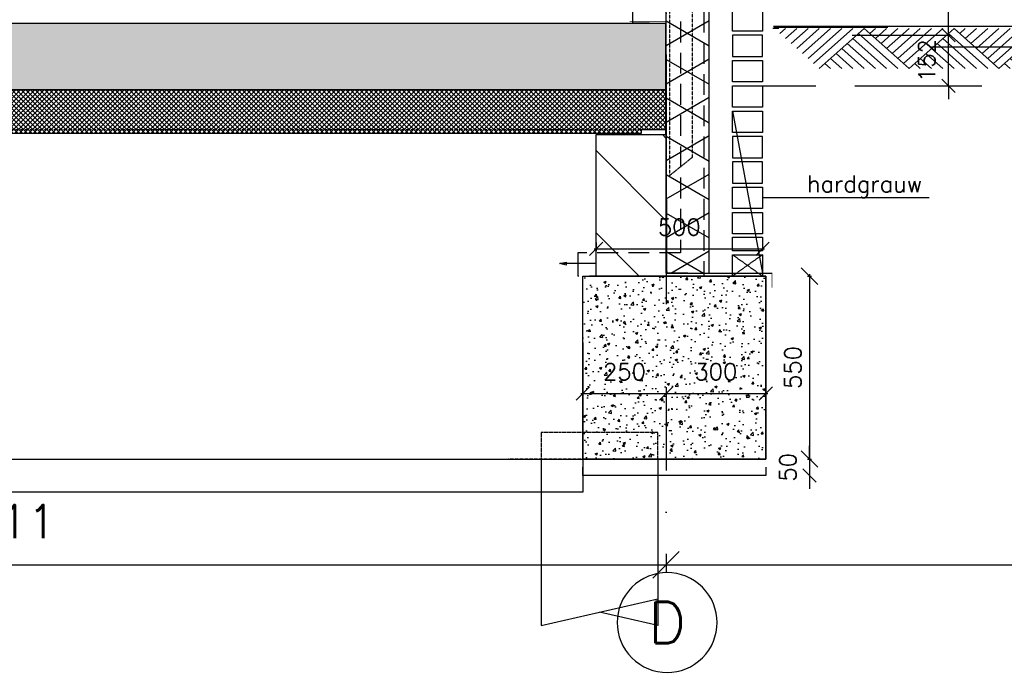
# Model space of a CAD drawing. Extents: x 0 to 297174, y -27731 to 163980.
# Tile 57 of 152: x 167243 to 170204, y 90440 to 92416. Entities that reach past the tile are written whole.
import ezdxf
from ezdxf.enums import TextEntityAlignment as Align

# ---------------------------------------------------------------- set-up
doc = ezdxf.new("R2010")
doc.units = 0
doc.header["$LTSCALE"] = 5
doc.header["$MEASUREMENT"] = 0
doc.header["$PDMODE"] = 3
doc.header["$PDSIZE"] = 0.1
for name, pattern in [('DASHDOT', [1, 0.5, -0.25, 0, -0.25]), ('DASHED', [0.75, 0.5, -0.25]), ('DD1', [2.66667, 1.66667, -0.5, 0, -0.5]), ('HIDDEN', [0.375, 0.25, -0.125]), ('HIDDEN2', [0.1875, 0.125, -0.0625])]:
    doc.linetypes.add(name, pattern=pattern)
doc.layers.get('0').update_dxf_attribs({"linetype": 'CONTINUOUS'})
doc.layers.get('DEFPOINTS').update_dxf_attribs({"linetype": 'CONTINUOUS'})
for name, color, linetype in [('A--A21--_F-23-', 9, 'CONTINUOUS'), ('A--A22--_F123-', 9, 'CONTINUOUS'), ('A--A23--_F--3-', 9, 'CONTINUOUS'), ('A--L$1-D1-ACEER', 1, 'CONTINUOUS'), ('A--L$7A3-_STRAMIEN', 3, 'CONTINUOUS'), ('A--L11D5_GRONDWERK', 5, 'CONTINUOUS'), ('A--L13DC4_VLOEREN', 4, 'HIDDEN'), ('A--L16--', 7, 'CONTINUOUS'), ('A--L16--_F123-', 7, 'CONTINUOUS'), ('A--L16D4_FUNDERING', 4, 'CONTINUOUS'), ('A--L17--_F123-', 7, 'CONTINUOUS'), ('A--L21--', 3, 'CONTINUOUS'), ('A--L21--_F--3-', 7, 'CONTINUOUS'), ('A--L21--_F-23-', 4, 'CONTINUOUS'), ('A--L21D4_BUITENWAND', 4, 'CONTINUOUS'), ('A--L21DC1_BUITENWAND', 1, 'HIDDEN'), ('A--L22--', 3, 'CONTINUOUS'), ('A--L22--_F--3-', 7, 'CONTINUOUS'), ('A--L23--', 7, 'CONTINUOUS'), ('A--L23--_F--3-', 7, 'CONTINUOUS'), ('A--L28DC1_KONSTRUKTIES', 1, 'HIDDEN2'), ('A--L31--', 2, 'CONTINUOUS'), ('A--L31D1_BUITENKOZIJN', 1, 'CONTINUOUS'), ('A--M$1A-_F123-', 1, 'CONTINUOUS'), ('A--M01A1_MAATVOERING', 1, 'CONTINUOUS'), ('A--M01B1_HOOGTE_MAATV', 1, 'CONTINUOUS'), ('A--M1$A-_F123-', 1, 'CONTINUOUS'), ('A--T$7A-_STRAMIEN', 2, 'CONTINUOUS'), ('A--T01A-25_TEKST', 2, 'CONTINUOUS'), ('A--T01B2_HOOGTE_MAATV', 2, 'CONTINUOUS'), ('A--T01B3_HOOGTE_MAATV', 3, 'CONTINUOUS'), ('sparing', 1, 'CONTINUOUS'), ('STRAMIEN', 8, 'DD1'), ('X--LR---_CP', 7, 'CONTINUOUS')]:
    doc.layers.add(name, color=color, linetype=linetype)
doc.styles.add('ALFA-0_25', font='ROMANS')
doc.styles.add('HIEMSTRA', font='romans.shx')
doc.styles.add('HOOGTEXT', font='ROMANS.shx', dxfattribs={"height": 2.5})
doc.dimstyles.new('ALFA-0_25', dxfattribs={"dimscale": 50, "dimtxt": 2.5, "dimasz": 2.5, "dimexe": 0.3, "dimexo": 0.3, "dimgap": 1.25, "dimtad": 1, "dimdec": 0, "dimzin": 0, "dimdsep": 46, "dimtxsty": 'ALFA-0_25', "dimblk1": 'OBLIQUE', "dimblk2": 'OBLIQUE', "dimsah": 1, "dimcen": 0.09, "dimdle": 0.3, "dimclrd": 1, "dimclre": 1, "dimclrt": 2, "dimadec": 0, "dimazin": 0, "dimtfac": 1, "dimtdec": 0, "dimtofl": 0, "dimtmove": 2, "dimatfit": 3, "dimldrblk": 'OBLIQUE', "dimfxl": 0, "dimtvp": 625, "dimtolj": 1, "dimtzin": 0, "dimarcsym": 0})
doc.dimstyles.get("Standard").update_dxf_attribs({"dimscale": 50, "dimtxt": 2.5, "dimasz": 2, "dimexe": 0.3, "dimexo": 0.3, "dimgap": 2, "dimtad": 1, "dimdec": 0, "dimzin": 0, "dimdsep": 46, "dimtxsty": 'HIEMSTRA', "dimblk1": 'OBLIQUE', "dimblk2": 'OBLIQUE', "dimsah": 1, "dimcen": 0.09, "dimdle": 0.3, "dimclrd": 1, "dimclre": 1, "dimclrt": 2, "dimadec": 0, "dimazin": 0, "dimtfac": 1, "dimtdec": 4, "dimtix": 1, "dimtmove": 2, "dimatfit": 3, "dimldrblk": 'OBLIQUE', "dimfxl": 0, "dimtvp": 625, "dimtolj": 1, "dimtzin": 0, "dimarcsym": 0})

# ---------------------------------------------------------------- blocks, each defined once
blk = doc.blocks.new('Q010075-')
at = {"layer": 'A--L17--_F123-', "color": 1, "linetype": 'DASHED'}
blk.add_lwpolyline([(-175, 0), (-175, 80), (175, 80), (175, 0)], dxfattribs=at)
at = {"layer": 'A--L17--_F123-', "color": 1, "linetype": 'Continuous'}
for points in [[(175, 0), (175, -500), (-175, -420)], [(-175, 0), (-175, -500), (0, -460)]]:
    blk.add_lwpolyline(points, dxfattribs=at)
at = {"layer": 'X--LR---_CP'}
for p in [(-175, 0), (-175, 0), (175, 0)]:
    blk.add_point(p, dxfattribs=at)
blk = doc.blocks.new('*U1711')
at = {"layer": 'A--L23--_F--3-', "color": 2, "linetype": 'Continuous'}
blk.add_lwpolyline([(0, 0), (0, -25), (-550, -25), (-550, 0)], dxfattribs=at)
blk = doc.blocks.new('*U1641')
at = {"layer": 'A--A22--_F123-', "linetype": 'Continuous'}
h = blk.add_hatch(dxfattribs=at)
h.set_pattern_fill('ALFALINE', color=256, scale=300, style=0)
h.set_pattern_definition([(45, (-169136.3, -92405.9), (-212.13203, 212.13203), [])])
h.paths.add_polyline_path([(0, 0), (-50, 0), (-50, 871.9), (0, 871.9), (50, 871.9), (50, 0)])
at = {"layer": 'A--L22--_F--3-', "color": 4, "linetype": 'Continuous'}
for points in [[(0, 0), (-50, 0), (-50, 871.9), (0, 871.9)], [(0, 0), (50, 0), (50, 871.9), (0, 871.9)]]:
    blk.add_lwpolyline(points, dxfattribs=at)
blk = doc.blocks.new('_OBLIQUE')
at = {"color": 0, "linetype": 'ByBlock'}
blk.add_line((-0.5, -0.5), (0.5, 0.5), dxfattribs=at)
blk = doc.blocks.new('*D368')
at = {"layer": 'A--M$1A-_F123-', "color": 1, "lineweight": -2, "ltscale": 10}
blk.add_line((168930.1, 91293.2), (169192.5, 91293.2), dxfattribs=at)
at = {"layer": 'DEFPOINTS', "color": 0, "ltscale": 10}
for p in [(168936.1, 91293.2), (169186.5, 91293.2), (169186.5, 91293.2)]:
    blk.add_point(p, dxfattribs=at)
at = {"layer": 'A--M$1A-_F123-', "color": 1, "lineweight": -2, "ltscale": 10, "xscale": 40, "yscale": 40, "zscale": 40, "rotation": 180}
blk.add_blockref('_OBLIQUE', (168936.1, 91293.2), dxfattribs=at)
at = {"layer": 'A--M$1A-_F123-', "color": 1, "lineweight": -2, "ltscale": 10, "xscale": 40, "yscale": 40, "zscale": 40}
blk.add_blockref('_OBLIQUE', (169186.5, 91293.2), dxfattribs=at)
at = {"layer": 'A--M$1A-_F123-', "color": 2, "ltscale": 10, "insert": (169061.3, 91358.2), "char_height": 50, "attachment_point": 5, "style": 'HIEMSTRA'}
blk.add_mtext('\\A1;250', dxfattribs=at)
blk = doc.blocks.new('*D369')
at = {"layer": 'A--M$1A-_F123-', "color": 1, "lineweight": -2, "ltscale": 10}
for p, q in [((169186.5, 91311.8), (169186.5, 91287.2)), ((169486.3, 91311.8), (169486.3, 91287.2)), ((169180.5, 91293.2), (169492.3, 91293.2))]:
    blk.add_line(p, q, dxfattribs=at)
at = {"layer": 'DEFPOINTS', "color": 0, "ltscale": 10}
for p in [(169186.5, 91317.8), (169486.3, 91317.8), (169486.3, 91293.2)]:
    blk.add_point(p, dxfattribs=at)
at = {"layer": 'A--M$1A-_F123-', "color": 1, "lineweight": -2, "ltscale": 10, "xscale": 40, "yscale": 40, "zscale": 40, "rotation": 180}
blk.add_blockref('_OBLIQUE', (169186.5, 91293.2), dxfattribs=at)
at = {"layer": 'A--M$1A-_F123-', "color": 1, "lineweight": -2, "ltscale": 10, "xscale": 40, "yscale": 40, "zscale": 40}
blk.add_blockref('_OBLIQUE', (169486.3, 91293.2), dxfattribs=at)
at = {"layer": 'A--M$1A-_F123-', "color": 2, "ltscale": 10, "insert": (169336.4, 91358.2), "char_height": 50, "attachment_point": 5, "style": 'HIEMSTRA'}
blk.add_mtext('\\A1;300', dxfattribs=at)
blk = doc.blocks.new('*D364')
at = {"layer": 'A--M$1A-_F123-', "color": 1, "lineweight": -2, "ltscale": 10}
for p, q in [((169617.9, 91095.9), (169617.9, 91135.9)), ((169617.9, 91095.9), (169617.9, 91045.9)), ((169617.9, 91045.9), (169617.9, 91005.9))]:
    blk.add_line(p, q, dxfattribs=at)
at = {"layer": 'DEFPOINTS', "color": 0, "ltscale": 10}
for p in [(169617.9, 91095.9), (169617.9, 91045.9), (169617.9, 91045.9)]:
    blk.add_point(p, dxfattribs=at)
at = {"layer": 'A--M$1A-_F123-', "color": 1, "lineweight": -2, "ltscale": 10, "xscale": 40, "yscale": 40, "zscale": 40}
for p, rotation in [((169617.9, 91095.9), 270), ((169617.9, 91045.9), 90)]:
    blk.add_blockref('_OBLIQUE', p, dxfattribs=dict(at, rotation=rotation))
at = {"layer": 'A--M$1A-_F123-', "color": 2, "ltscale": 10, "insert": (169552.9, 91070.9), "char_height": 50, "attachment_point": 5, "rotation": 90, "style": 'HIEMSTRA'}
blk.add_mtext('\\A1;50', dxfattribs=at)
blk = doc.blocks.new('*D464')
at = {"layer": 'A--M$1A-_F123-', "color": 1, "lineweight": -2}
blk.add_line((169174.3, 90777.7), (173130.3, 90777.7), dxfattribs=at)
at = {"layer": 'DEFPOINTS', "color": 0}
for p in [(169186.3, 90777.7), (173118.3, 90777.7), (173118.3, 90777.7)]:
    blk.add_point(p, dxfattribs=at)
at = {"layer": 'A--M$1A-_F123-', "color": 1, "lineweight": -2, "xscale": 80, "yscale": 80, "zscale": 80, "rotation": 180}
blk.add_blockref('_OBLIQUE', (169186.3, 90777.7), dxfattribs=at)
at = {"layer": 'A--M$1A-_F123-', "color": 1, "lineweight": -2, "xscale": 80, "yscale": 80, "zscale": 80}
blk.add_blockref('_OBLIQUE', (173118.3, 90777.7), dxfattribs=at)
at = {"layer": 'A--M$1A-_F123-', "color": 3, "insert": (171152.3, 90907.7), "char_height": 100, "attachment_point": 5, "style": 'HIEMSTRA'}
blk.add_mtext('\\A1;3932', dxfattribs=at)
blk = doc.blocks.new('*D540')
at = {"layer": 'A--M$1A-_F123-', "color": 1, "lineweight": -2, "ltscale": 10}
for p, q in [((169753.6, 93131.1), (170041.5, 93131.1)), ((170035.5, 92363.8), (170035.5, 93137.1)), ((169788.3, 92369.8), (170041.5, 92369.8))]:
    blk.add_line(p, q, dxfattribs=at)
at = {"layer": 'DEFPOINTS', "color": 0, "ltscale": 10}
for p in [(169747.6, 93131.1), (170035.5, 93131.1), (169782.3, 92369.8)]:
    blk.add_point(p, dxfattribs=at)
at = {"layer": 'A--M$1A-_F123-', "color": 1, "lineweight": -2, "ltscale": 10, "xscale": 40, "yscale": 40, "zscale": 40}
for p, rotation in [((170035.5, 93131.1), 90), ((170035.5, 92369.8), 270)]:
    blk.add_blockref('_OBLIQUE', p, dxfattribs=dict(at, rotation=rotation))
at = {"layer": 'A--M$1A-_F123-', "color": 2, "ltscale": 10, "insert": (169962.2, 92750.4), "char_height": 50, "attachment_point": 5, "rotation": 90, "style": 'HIEMSTRA'}
blk.add_mtext('\\A1;10 lgn = 761.3', dxfattribs=at)
blk = doc.blocks.new('*D543')
at = {"layer": 'A--M$1A-_F123-', "color": 1, "lineweight": -2, "ltscale": 10}
for p, q in [((170035.5, 92369.8), (170035.5, 92409.8)), ((169745.8, 92369.8), (170041.5, 92369.8)), ((170035.5, 92217.5), (170035.5, 92369.8)), ((169753.6, 92217.5), (170041.5, 92217.5)), ((170035.5, 92217.5), (170035.5, 92177.5))]:
    blk.add_line(p, q, dxfattribs=at)
at = {"layer": 'DEFPOINTS', "color": 0, "ltscale": 10}
for p in [(169739.8, 92369.8), (170035.5, 92369.8), (169747.6, 92217.5)]:
    blk.add_point(p, dxfattribs=at)
at = {"layer": 'A--M$1A-_F123-', "color": 1, "lineweight": -2, "ltscale": 10, "xscale": 40, "yscale": 40, "zscale": 40}
for p, rotation in [((170035.5, 92369.8), 270), ((170035.5, 92217.5), 90)]:
    blk.add_blockref('_OBLIQUE', p, dxfattribs=dict(at, rotation=rotation))
at = {"layer": 'A--M$1A-_F123-', "color": 2, "ltscale": 10, "insert": (169970.5, 92293.6), "char_height": 50, "attachment_point": 5, "rotation": 90, "style": 'HIEMSTRA'}
blk.add_mtext('\\A1;152', dxfattribs=at)
blk = doc.blocks.new('*U1615')
at = {"layer": 'A--A21--_F-23-', "linetype": 'Continuous'}
h = blk.add_hatch(dxfattribs=at)
h.set_pattern_fill('ALFAISO', color=256, scale=100, angle=90, style=0)
h.set_pattern_definition([(150, (50, -3e-15), (-50, -86.6025), []), (210, (50, -3e-15), (50, -86.6025), [])])
h.paths.add_polyline_path([(0, 0), (-65, 0), (-65, 1486.9), (0, 1486.9), (65, 1486.9), (65, 0)])
at = {"layer": 'A--L21--_F--3-', "color": 3, "linetype": 'Continuous'}
for points in [[(0, 0), (-65, 0), (-65, 1486.9), (0, 1486.9)], [(0, 0), (65, 0), (65, 1486.9), (0, 1486.9)]]:
    blk.add_lwpolyline(points, dxfattribs=at)
blk = doc.blocks.new('Q010064-')
at = {"layer": 'A--L16--_F123-', "color": 1, "linetype": 'Continuous'}
for points in [[(37.5, -37.5), (75, 0)], [(75, -75), (150, 0)], [(112.5, -112.5), (225, 0)], [(150, -150), (300, 0)], [(187.5, -187.5), (375, 0)], [(225, -225), (450, 0)], [(262.5, -262.5), (525, 0)], [(300, -300), (600, 0)], [(900, -300), (600, 0)], [(825, -300), (562.5, -37.5)], [(675, -300), (487.5, -112.5)], [(750, -300), (525, -75)], [(525, -300), (412.5, -187.5)], [(600, -300), (450, -150)], [(375, -300), (337.5, -262.5)], [(450, -300), (375, -225)]]:
    blk.add_lwpolyline(points, dxfattribs=at)
at = {"layer": 'X--LR---_CP'}
blk.add_point((600, 0), dxfattribs=at)
blk.add_point((600, 0), dxfattribs=at)
blk = doc.blocks.new('HOOGTEP')
at = {"layer": 'A--M01A1_MAATVOERING'}
for p, q in [((0, 0), (0.624, 2.33)), ((0.624, 2.33), (8.794, 2.33)), ((-2.415, 0.647), (0, 0))]:
    blk.add_line(p, q, dxfattribs=at)
at = {"layer": 'A--M01B1_HOOGTE_MAATV'}
blk.add_line((-1.379, 0), (0.911, 0), dxfattribs=at)
at = {"layer": 'A--T01B2_HOOGTE_MAATV', "style": 'HOOGTEXT', "flags": 4}
blk.add_attdef('TEKST', (1.84, -0.671), '', height=1.5, dxfattribs=at)
at = {"layer": 'A--T01B3_HOOGTE_MAATV', "style": 'HOOGTEXT', "flags": 4}
blk.add_attdef('HOOGTE', (1.673, 3.819), '', height=1.75, dxfattribs=at)
blk = doc.blocks.new('*D683')
at = {"layer": 'A--M$1A-_F123-', "color": 1, "lineweight": -2, "ltscale": 10}
for p, q in [((168970.1, 91728), (169482.3, 91728)), ((168976.1, 91746.6), (168976.1, 91722)), ((169476.3, 91746.6), (169476.3, 91722))]:
    blk.add_line(p, q, dxfattribs=at)
at = {"layer": 'DEFPOINTS', "color": 0, "ltscale": 10}
for p in [(168976.1, 91752.6), (169476.3, 91752.6), (169476.3, 91728)]:
    blk.add_point(p, dxfattribs=at)
at = {"layer": 'A--M$1A-_F123-', "color": 1, "lineweight": -2, "ltscale": 10, "xscale": 40, "yscale": 40, "zscale": 40, "rotation": 180}
blk.add_blockref('_OBLIQUE', (168976.1, 91728), dxfattribs=at)
at = {"layer": 'A--M$1A-_F123-', "color": 1, "lineweight": -2, "ltscale": 10, "xscale": 40, "yscale": 40, "zscale": 40}
blk.add_blockref('_OBLIQUE', (169476.3, 91728), dxfattribs=at)
at = {"layer": 'A--M$1A-_F123-', "color": 2, "ltscale": 10, "insert": (169226.2, 91793), "char_height": 50, "attachment_point": 5, "style": 'HIEMSTRA'}
blk.add_mtext('\\A1;500', dxfattribs=at)
blk = doc.blocks.new('*D1086')
at = {"layer": 'A--M$1A-_F123-', "color": 1, "lineweight": -2, "ltscale": 10}
blk.add_line((165163.3, 90777.7), (169198.3, 90777.7), dxfattribs=at)
at = {"layer": 'DEFPOINTS', "color": 0, "ltscale": 10}
for p in [(165175.3, 90777.7), (169186.3, 90777.7), (169186.3, 90777.7)]:
    blk.add_point(p, dxfattribs=at)
at = {"layer": 'A--M$1A-_F123-', "color": 1, "lineweight": -2, "ltscale": 10, "xscale": 80, "yscale": 80, "zscale": 80, "rotation": 180}
blk.add_blockref('_OBLIQUE', (165175.3, 90777.7), dxfattribs=at)
at = {"layer": 'A--M$1A-_F123-', "color": 1, "lineweight": -2, "ltscale": 10, "xscale": 80, "yscale": 80, "zscale": 80}
blk.add_blockref('_OBLIQUE', (169186.3, 90777.7), dxfattribs=at)
at = {"layer": 'A--M$1A-_F123-', "color": 3, "ltscale": 10, "insert": (167180.8, 90907.7), "char_height": 100, "attachment_point": 5, "style": 'HIEMSTRA'}
blk.add_mtext('\\A1;4011', dxfattribs=at)
blk = doc.blocks.new('*D1091')
at = {"layer": 'A--M1$A-_F123-', "color": 1, "lineweight": -2, "ltscale": 10}
for p, q in [((169611.7, 91645.9), (169623.9, 91645.9)), ((169617.9, 91651.9), (169617.9, 91089.9)), ((169611.7, 91095.9), (169623.9, 91095.9))]:
    blk.add_line(p, q, dxfattribs=at)
at = {"layer": 'DEFPOINTS', "color": 0, "ltscale": 10}
for p in [(169605.7, 91645.9), (169605.7, 91095.9), (169617.9, 91095.9)]:
    blk.add_point(p, dxfattribs=at)
at = {"layer": 'A--M1$A-_F123-', "color": 1, "lineweight": -2, "ltscale": 10, "xscale": 50, "yscale": 50, "zscale": 50}
for p, rotation in [((169617.9, 91645.9), 90), ((169617.9, 91095.9), 270)]:
    blk.add_blockref('_OBLIQUE', p, dxfattribs=dict(at, rotation=rotation))
at = {"layer": 'A--M1$A-_F123-', "color": 2, "ltscale": 10, "insert": (169567.9, 91370.9), "char_height": 50, "attachment_point": 5, "rotation": 90, "style": 'ALFA-0_25'}
blk.add_mtext('\\A1;550', dxfattribs=at)

msp = doc.modelspace()

# ---------------------------------------------------------------- hatches: boundary and pattern name
at = {"layer": 'A--A23--_F--3-'}
h = msp.add_hatch(dxfattribs=at)
h.set_pattern_fill('ALFABET', color=256, scale=40, angle=1, style=0, pattern_type=2)
h.set_pattern_definition([(46, (0, 0), (-172.64155, 166.718), []), (51, (0, 0), (287.29845, -20.08986), [30, -330]), (356, (0, 0), (-60.7431, 299.8624), [24, -264]), (101.4514, (23.94, -1.67), (226.55556, 279.77237), [25.49608, -280.45684]), (47.1842, (-1.4, 80), (427.9869, -58.74715), [45, -495]), (97.6356, (34.27, 75.1), (367.0079, 396.11265), [38.2441, -420.6852]), (352.1842, (-1.4, 80), (367.0076, 396.1129), [36, -396]), (22, (38.95, 60.7), (241.53712, -156.85604), [30, -330]), (327, (38.95, 60.7), (92.24906, 291.7144), [24, -264]), (72.4514, (59.07, 47.62), (333.7863, 134.8581), [25.49608, -280.45684]), (38.5, (0, 0), (2.53928, 133.22215), [0, -260.8, 0, -268, 0, -265]), (8.5, (0, 0), (102.45841, 159.57714), [0, -152.8, 0, -254.8, 0, -101]), (328.5, (-89.19, -1.56), (213.65391, -5.29398), [0, -100, 0, -312, 0, -414]), (318.5, (-129.18, -2.25), (232.54011, 44.1071), [0, -130, 0, -207.2, 0, -294]), (318.5, (-129.18, -2.25), (232.54011, 44.1071), [0, -130, 0, -207.2, 0, -294])])
edge = h.paths.add_edge_path()
edge.add_line((163739.3, 92205.9), (152739.3, 92205.9))
edge.add_line((152739.3, 92205.9), (152739.3, 92405.9))
edge.add_line((152739.3, 92405.9), (169186.1, 92405.9))
edge.add_line((169186.1, 92405.9), (169186.1, 92205.9))
edge.add_line((169186.1, 92205.9), (163914.4, 92205.9))
h = msp.add_hatch(dxfattribs=at)
h.set_pattern_fill('ALFAKRS', color=256, scale=10, style=0, pattern_type=2)
h.set_pattern_definition([(45, (91048.669, 0), (-7.0710678, 7.0710678), []), (135, (91048.669, 0), (-7.0710678, -7.0710678), [])])
h.paths.add_polyline_path([(169111.1, 92073.9), (163914.4, 92073.9), (163914.4, 92205.9), (169186.1, 92205.9), (169186.1, 92085.9), (169111.1, 92085.9)])
h = msp.add_hatch(dxfattribs=at)
h.set_pattern_fill('AR-CONC', color=256, scale=10, style=0)
h.set_pattern_definition([(50, (1759.726, 3791.46), (71.726018, -6.275213), [7.5, -82.5]), (355, (1759.726, 3791.46), (-13.875133, 75.219213), [6, -66]), (100.4514, (1765.7, 3790.94), (57.850938, 68.943954), [6.37402, -70.11421]), (46.1842, (1759.73, 3811.46), (106.724105, -16.5519), [11.25, -123.75]), (96.6356, (1768.62, 3810.08), (93.46627, 97.411787), [9.56103, -105.1713]), (351.1842, (1759.73, 3811.46), (93.466195, 97.41186), [9, -99]), (21, (1769.726, 3806.46), (59.690705, -40.261889), [7.5, -82.5]), (326, (1769.726, 3806.46), (24.331533, 72.515005), [6, -66]), (71.4514, (1774.7, 3803.104), (84.022263, 32.25305), [6.37402, -70.11421]), (37.5, (1759.726, 3791.46), (1.2159855, 33.2893854), [0, -65.2, 0, -67, 0, -66.25]), (7.5, (1759.726, 3791.46), (26.306954, 39.441171), [0, -38.2, 0, -63.7, 0, -25.25]), (327.5, (1737.426, 3791.46), (53.3822436, -2.255487), [0, -25, 0, -78, 0, -103.5]), (317.5, (1727.426, 3791.46), (58.318617, 10.010498), [0, -32.5, 0, -51.8, 0, -73.5])])
h.paths.add_polyline_path([(169486.1, 91095.9), (168936.1, 91095.9), (168936.1, 91645.9), (169486.1, 91645.9)])
at = {"layer": 'sparing', "linetype": 'Continuous'}
h = msp.add_hatch(dxfattribs=at)
h.set_pattern_fill('ALFALINE', color=256, scale=175, style=0)
h.set_pattern_definition([(135, (159910.06, 82527.36), (123.7437, 123.7437), [])])
h.paths.add_polyline_path([(169186.2, 92070.9), (169186.1, 92405.9), (169186.3, 91645.9), (168976.1, 91645.9), (168976.1, 92070.9)])

# ---------------------------------------------------------------- linework, layer by layer
at = {"layer": 'A--L$1-D1-ACEER'}
msp.add_line((168975.6, 91683.1), (168868.4, 91683.1), dxfattribs=at)
msp.add_lwpolyline([(168886.1, 91678.1), (168866.1, 91683.1), (168866.1, 91683.1), (168886.1, 91688.1)], close=True, dxfattribs=at)
at = {"layer": 'A--L$7A3-_STRAMIEN', "linetype": 'Continuous', "extrusion": (0, 0, -1)}
msp.add_ellipse((169189.7, 90604.3), major_axis=(-106.1, 106.1), ratio=1, dxfattribs=at)
at = {"layer": 'A--L11D5_GRONDWERK'}
for p, q in [((169525.3, 92389.9), (169507.5, 92389.9)), ((170527.8, 92395.9), (169510, 92395.9)), ((169853.6, 92392.9), (169510.6, 92392.9))]:
    msp.add_line(p, q, dxfattribs=at)
at = {"layer": 'A--L13DC4_VLOEREN'}
msp.add_line((169189.8, 91655), (169504.8, 91655), dxfattribs=at)
at = {"layer": 'A--L13DC4_VLOEREN', "const_width": 2}
msp.add_lwpolyline([(169076.7, 92411.1), (169186.3, 92411.1), (169189.8, 91655), (169504.8, 91655), (169504.8, 91633.1), (169504.8, 91611.2)], dxfattribs=at)
at = {"layer": 'A--L16D4_FUNDERING'}
for points in [[(169186.2, 92070.9), (169186.1, 92405.9), (169186.3, 91645.9), (168976.1, 91645.9), (168976.1, 92070.9), (169186.2, 92070.9)], [(169486.1, 91095.9), (168936.1, 91095.9), (168936.1, 91645.9), (169486.1, 91645.9)]]:
    msp.add_lwpolyline(points, close=True, dxfattribs=at)
for points in [[(169486.3, 91095.9), (169486.3, 91645.9), (169186.3, 91645.9)], [(168936.3, 91445.9), (168936.3, 91095.9), (169486.3, 91095.9)]]:
    msp.add_lwpolyline(points, dxfattribs=at)
at = {"layer": 'A--L21--_F-23-', "linetype": 'Continuous'}
msp.add_lwpolyline([(163739.3, 92205.9), (152739.3, 92205.9), (152739.3, 92405.9), (169186.1, 92405.9), (169186.1, 92205.9), (163914.4, 92205.9)], dxfattribs=at)
at = {"layer": 'A--L21D4_BUITENWAND'}
for points in [[(169386.3, 92445.9), (169476.3, 92445.9), (169476.3, 92381.8), (169386.3, 92381.8)], [(169386.3, 92305.6), (169476.3, 92305.6), (169476.3, 92369.8), (169386.3, 92369.8)], [(169386.3, 92293.6), (169476.3, 92293.6), (169476.3, 92229.5), (169386.3, 92229.5)]]:
    msp.add_lwpolyline(points, close=True, dxfattribs=at)
at = {"layer": 'A--L21D4_BUITENWAND', "color": 1}
for points in [[(169386.3, 92217.5), (169476.3, 92217.5), (169476.3, 92153.4), (169386.3, 92153.4)], [(169386.3, 92141.4), (169476.3, 92141.4), (169476.3, 92077.2), (169386.3, 92077.2)], [(169386.3, 92001.1), (169476.3, 92001.1), (169476.3, 92065.2), (169386.3, 92065.2)], [(169386.3, 91925), (169476.3, 91925), (169476.3, 91989.1), (169386.3, 91989.1)], [(169386.3, 91913), (169476.3, 91913), (169476.3, 91848.9), (169386.3, 91848.9)], [(169386.3, 91836.9), (169476.3, 91836.9), (169476.3, 91772.7), (169386.3, 91772.7)], [(169386.3, 91762.7), (169476.3, 91762.7), (169476.3, 91722), (169386.3, 91722)], [(169386.3, 91710), (169476.3, 91710), (169476.3, 91645.9), (169386.3, 91645.9)]]:
    msp.add_lwpolyline(points, close=True, dxfattribs=at)
at = {"layer": 'A--L21DC1_BUITENWAND', "ltscale": 50}
for p, q in [((169229.6, 92598.2), (169229.6, 91715.9)), ((169299.6, 92534), (169299.6, 91645.9)), ((169229.6, 91715.9), (168920.9, 91715.9)), ((169299.6, 91645.9), (168920.9, 91645.9))]:
    msp.add_line(p, q, dxfattribs=at)
at = {"layer": 'A--L21DC1_BUITENWAND'}
for p, q in [((168920.9, 91715.9), (168920.9, 91645.9)), ((169386.3, 91710), (169476.3, 91645.9)), ((169476.3, 91710), (169386.3, 91645.9))]:
    msp.add_line(p, q, dxfattribs=at)
at = {"layer": 'A--L23--'}
msp.add_lwpolyline([(169111.1, 92073.9), (163914.4, 92073.9), (163914.4, 92205.9), (169186.1, 92205.9), (169186.1, 92085.9), (169111.1, 92085.9), (169111.1, 92073.9)], close=True, dxfattribs=at)
at = {"layer": 'A--L28DC1_KONSTRUKTIES'}
for p, q in [((169111.1, 92085.9), (163912.4, 92085.9)), ((168936.3, 91095.9), (168711.3, 91095.9))]:
    msp.add_line(p, q, dxfattribs=at)
msp.add_lwpolyline([(169196.4, 99985.9), (169196.3, 91947.5), (169266.3, 92003.6), (169266.3, 93141.2), (169356.3, 93141.3), (169356.3, 93125.4), (169266.3, 93125.4)], dxfattribs=at)
at = {"layer": 'A--L31--'}
msp.add_lwpolyline([(152814.3, 91095.9), (168936.3, 91095.9), (168936.3, 90995.9), (152814.3, 90995.9)], close=True, dxfattribs=at)
at = {"layer": 'A--L31D1_BUITENKOZIJN'}
msp.add_line((169386.3, 92141.4), (169476.3, 91655), dxfattribs=at)
at = {"layer": 'A--T01A-25_TEKST'}
msp.add_line((169977.2, 91880.9), (169476.3, 91880.9), dxfattribs=at)
at = {"layer": 'STRAMIEN', "linetype": 'DASHDOT', "ltscale": 100}
for p, q in [((169186.3, 110315), (169186.3, 90754.3)), ((169386.3, 92217.5), (171297.1, 92217.5))]:
    msp.add_line(p, q, dxfattribs=at)

# ---------------------------------------------------------------- block references
ref = msp.add_blockref('HOOGTEP', (170424.3, 92217.5), dxfattribs=dict(xscale=-50, yscale=50, zscale=50, rotation=5.195843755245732e-12))
ref.add_attrib('TEKST', 'b.k. hardgrauw metselwerk', (170332.4, 92184), dxfattribs={"layer": 'A--T01B2_HOOGTE_MAATV', "height": 75, "style": 'HOOGTEXT', "flags": 4})
ref.add_attrib('HOOGTE', '228,4 -P', (170340.7, 92408.5), dxfattribs={"layer": 'A--T01B3_HOOGTE_MAATV', "height": 87.5, "style": 'HOOGTEXT', "flags": 4})
at = {"layer": 'A--L16--', "xscale": 0.4504033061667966, "yscale": 0.4}
for p in [(169511.9, 92389.9), (169782.1, 92389.9), (170052.4, 92389.9)]:
    msp.add_blockref('Q010064-', p, dxfattribs=at)
at = {"layer": 'A--L21--', "linetype": 'Continuous'}
msp.add_blockref('*U1615', (169251.5, 91655), dxfattribs=at)
at = {"layer": 'A--L22--'}
msp.add_blockref('*U1641', (169136.3, 92405.9), dxfattribs=at)
at = {"layer": 'A--L23--'}
msp.add_blockref('*U1711', (169486.3, 91070.9), dxfattribs=at)
at = {"layer": 'A--L28DC1_KONSTRUKTIES', "xscale": -1}
msp.add_blockref('Q010075-', (168986.3, 91095.9), dxfattribs=at)

# ---------------------------------------------------------------- texts
at = {"layer": 'A--T$7A-_STRAMIEN', "style": 'ALFA-0_25'}
msp.add_text('D', height=125, dxfattribs=at).set_placement((169189.7, 90604.3), align=Align.MIDDLE_CENTER)
at = {"layer": 'A--T01A-25_TEKST', "style": 'HIEMSTRA'}
msp.add_text('hardgrauw ', height=50, dxfattribs=at).set_placement((169610.2, 91897.8))

# ---------------------------------------------------------------- dimensions: what is measured, and where the dimension line sits
at = {"layer": 'A--M$1A-_F123-'}
dim = msp.add_linear_dim(base=(170035.5, 93131.1), p1=(169782.3, 92369.8), p2=(169747.6, 93131.1), angle=90, text='10 lgn = 761.3', dimstyle='Standard', override={"dimscale": 20}, dxfattribs=at)
dim.commit()
dim.dimension.update_dxf_attribs({"geometry": '*D540', "text_midpoint": (169962.2, 92750.4)})
for base, p1, p2, angle, picture, middle in [((170035.5, 92369.8), (169747.6, 92217.5), (169739.8, 92369.8), 90, '*D543', (169970.5, 92293.6)), ((169617.9, 91045.9), (169617.9, 91095.9), (169617.9, 91045.9), 270, '*D364', (169552.9, 91070.9))]:
    dim = msp.add_linear_dim(base=base, p1=p1, p2=p2, angle=angle, dimstyle='Standard', override={"dimscale": 20}, dxfattribs=at)
    dim.commit()
    dim.dimension.update_dxf_attribs({"geometry": picture, "text_midpoint": middle})
for base, p1, p2, override, picture, middle in [((169476.3, 91728), (168976.1, 91752.6), (169476.3, 91752.6), {"dimscale": 20}, '*D683', (169226.2, 91793)), ((169186.5, 91293.2), (168936.1, 91293.2), (169186.5, 91293.2), {"dimscale": 20}, '*D368', (169061.3, 91358.2)), ((169486.3, 91293.2), (169186.5, 91317.8), (169486.3, 91317.8), {"dimscale": 20}, '*D369', (169336.4, 91358.2)), ((169186.3, 90777.7), (165175.3, 90777.7), (169186.3, 90777.7), {"dimscale": 40, "dimclrt": 3}, '*D1086', (167180.8, 90907.7)), ((173118.3, 90777.7), (169186.3, 90777.7), (173118.3, 90777.7), {"dimscale": 40, "dimclrt": 3}, '*D464', (171152.3, 90907.7))]:
    dim = msp.add_linear_dim(base=base, p1=p1, p2=p2, dimstyle='Standard', override=override, dxfattribs=at)
    dim.commit()
    dim.dimension.update_dxf_attribs({"geometry": picture, "text_midpoint": middle})
at = {"layer": 'A--M1$A-_F123-'}
dim = msp.add_linear_dim(base=(169617.9, 91095.9), p1=(169605.7, 91645.9), p2=(169605.7, 91095.9), angle=90, dimstyle='ALFA-0_25', override={"dimscale": 20}, dxfattribs=at)
dim.commit()
dim.dimension.update_dxf_attribs({"geometry": '*D1091', "text_midpoint": (169567.9, 91370.9)})

doc.saveas('drawing.dxf')
